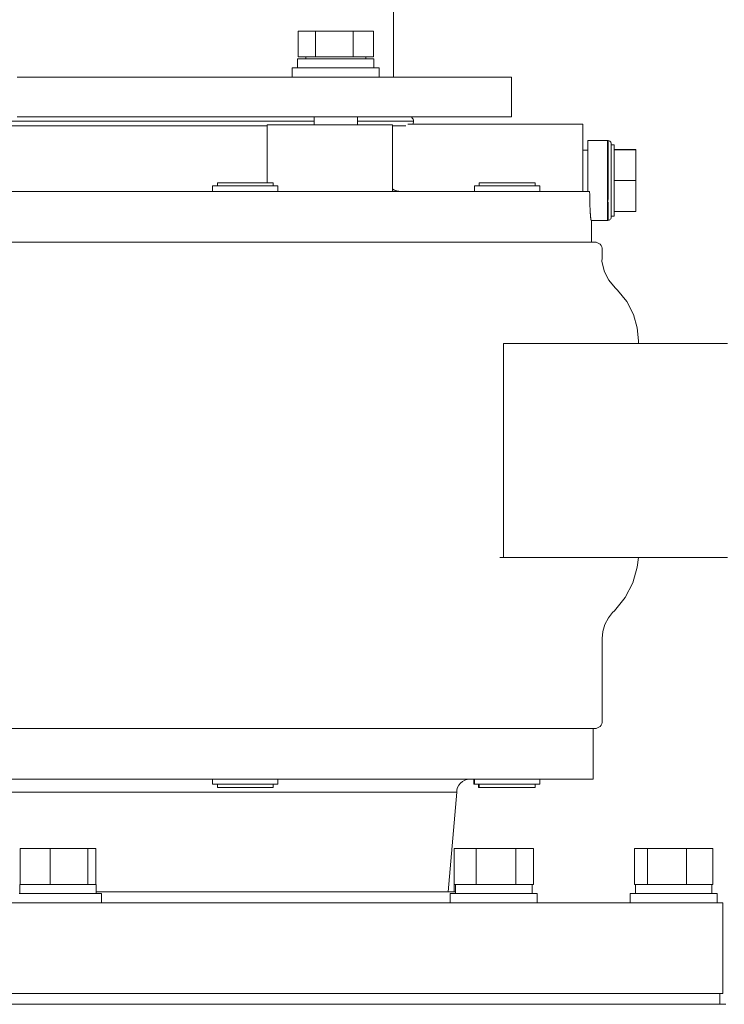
# Model space of a CAD drawing. Header units: millimetres. Extents: x -530 to 575, y -20 to 1095.
# Tile 4 of 6: x -11 to 184, y 380 to 652. Entities that reach past the tile are written whole.
import ezdxf

# ---------------------------------------------------------------- set-up
doc = ezdxf.new("R2010")
doc.units = ezdxf.units.MM
doc.header["$MEASUREMENT"] = 0
doc.layers.add('MATERIAL 1', color=251, linetype='Continuous', true_color=0x505050)
doc.layers.add('MATERIAL 2', color=5, linetype='Continuous', true_color=0x0000ff)

msp = doc.modelspace()

# ---------------------------------------------------------------- linework, layer by layer
at = {"layer": 'MATERIAL 1', "color": 251, "linetype": 'Continuous', "lineweight": 0, "true_color": 0x505050}
for p, q in [((0, 380.25), (-44.93, 380.25)), ((44.93, 380.25), (0, 380.25)), ((90.98, 380.25), (44.93, 380.25)), ((137.58, 380.25), (90.98, 380.25)), ((184.05, 380.25), (137.58, 380.25))]:
    msp.add_line(p, q, dxfattribs=at)
at = {"layer": 'MATERIAL 2', "color": 5, "linetype": 'Continuous', "lineweight": 0, "true_color": 0x0000ff}
for p, q in [((92.5, 654.75), (92.5, 635.75)), ((70.99, 648.34), (66.16, 648.34)), ((66.16, 648.34), (66.16, 641.35)), ((81.38, 648.34), (70.99, 648.34)), ((70.99, 648.34), (70.99, 641.35)), ((81.38, 641.35), (81.38, 648.34)), ((86.93, 648.34), (81.38, 648.34)), ((86.93, 648.34), (86.93, 641.35)), ((65.99, 640.75), (66.03, 640.75)), ((65.99, 638.24), (65.99, 640.75)), ((66.03, 640.75), (66.17, 640.75)), ((66.16, 641.35), (70.99, 641.35)), ((66.17, 640.75), (66.4, 640.75)), ((66.4, 640.75), (66.73, 640.75)), ((66.73, 640.75), (67.17, 640.75)), ((67.17, 640.75), (67.71, 640.75)), ((67.71, 640.75), (68.35, 640.75)), ((68.27, 640.75), (68.27, 641.35)), ((68.35, 640.75), (69.08, 640.75)), ((69.08, 640.75), (69.89, 640.75)), ((69.89, 640.75), (70.77, 640.75)), ((70.77, 640.75), (71.7, 640.75)), ((70.99, 641.35), (81.38, 641.35)), ((71.7, 640.75), (72.66, 640.75)), ((72.66, 640.75), (73.64, 640.75)), ((73.64, 640.75), (74.62, 640.75)), ((74.62, 640.75), (75.59, 640.75)), ((75.59, 640.75), (76.54, 640.75)), ((76.54, 640.75), (77.49, 640.75)), ((77.49, 640.75), (78.46, 640.75)), ((78.46, 640.75), (79.44, 640.75)), ((79.44, 640.75), (80.43, 640.75)), ((80.43, 640.75), (81.39, 640.75)), ((81.38, 641.35), (86.93, 641.35)), ((81.39, 640.75), (82.31, 640.75)), ((82.31, 640.75), (83.19, 640.75)), ((83.19, 640.75), (84, 640.75)), ((84, 640.75), (84.73, 640.75)), ((84.73, 640.75), (85.37, 640.75)), ((84.81, 641.35), (84.81, 640.75)), ((85.37, 640.75), (85.91, 640.75)), ((85.91, 640.75), (86.35, 640.75)), ((86.35, 640.75), (86.68, 640.75)), ((86.68, 640.75), (86.92, 640.75)), ((86.92, 640.75), (87.05, 640.75)), ((87.05, 640.75), (87.09, 640.75)), ((87.09, 640.75), (87.09, 638.24)), ((64.54, 638.24), (64.6, 638.24)), ((64.54, 635.75), (64.54, 638.24)), ((64.6, 638.24), (64.76, 638.24)), ((64.76, 638.24), (65.04, 638.24)), ((65.04, 638.24), (65.44, 638.24)), ((65.44, 638.24), (65.95, 638.24)), ((65.95, 638.24), (66.57, 638.24)), ((66.57, 638.24), (67.29, 638.24)), ((67.29, 638.24), (68.1, 638.24)), ((68.1, 638.24), (68.97, 638.24)), ((68.97, 638.24), (69.9, 638.24)), ((69.9, 638.24), (70.87, 638.24)), ((70.87, 638.24), (71.91, 638.24)), ((71.91, 638.24), (73, 638.24)), ((73, 638.24), (74.15, 638.24)), ((74.15, 638.24), (75.34, 638.24)), ((75.34, 638.24), (76.54, 638.24)), ((76.54, 638.24), (77.74, 638.24)), ((77.74, 638.24), (78.93, 638.24)), ((78.93, 638.24), (80.08, 638.24)), ((80.08, 638.24), (81.18, 638.24)), ((81.18, 638.24), (82.21, 638.24)), ((82.21, 638.24), (83.18, 638.24)), ((83.18, 638.24), (84.11, 638.24)), ((84.11, 638.24), (84.99, 638.24)), ((84.99, 638.24), (85.79, 638.24)), ((85.79, 638.24), (86.51, 638.24)), ((86.51, 638.24), (87.13, 638.24)), ((87.13, 638.24), (87.64, 638.24)), ((87.64, 638.24), (88.04, 638.24)), ((88.04, 638.24), (88.32, 638.24)), ((88.32, 638.24), (88.49, 638.24)), ((88.49, 638.24), (88.54, 638.24)), ((88.54, 638.24), (88.54, 635.75)), ((0, 635.75), (-11.23, 635.75)), ((11.23, 635.75), (0, 635.75)), ((22.75, 635.75), (11.23, 635.75)), ((34.39, 635.75), (22.75, 635.75)), ((46.01, 635.75), (34.39, 635.75)), ((57.41, 635.75), (46.01, 635.75)), ((68.4, 635.75), (57.41, 635.75)), ((64.54, 635.75), (64.59, 635.75)), ((64.59, 635.75), (64.74, 635.75)), ((64.74, 635.75), (65, 635.75)), ((65, 635.75), (65.38, 635.75)), ((65.38, 635.75), (65.88, 635.75)), ((65.88, 635.75), (66.5, 635.75)), ((66.5, 635.75), (67.23, 635.75)), ((67.23, 635.75), (68.06, 635.75)), ((68.06, 635.75), (68.98, 635.75)), ((78.79, 635.75), (68.4, 635.75)), ((68.98, 635.75), (69.98, 635.75)), ((69.98, 635.75), (71.03, 635.75)), ((70.57, 635.75), (70.57, 635.75)), ((71.03, 635.75), (72.12, 635.75)), ((72.12, 635.75), (73.24, 635.75)), ((73.24, 635.75), (74.36, 635.75)), ((74.36, 635.75), (75.46, 635.75)), ((75.46, 635.75), (76.54, 635.75)), ((76.54, 635.75), (77.62, 635.75)), ((77.62, 635.75), (78.73, 635.75)), ((78.73, 635.75), (79.84, 635.75)), ((88.39, 635.75), (78.79, 635.75)), ((79.84, 635.75), (80.96, 635.75)), ((80.96, 635.75), (82.05, 635.75)), ((82.05, 635.75), (83.11, 635.75)), ((82.51, 635.75), (82.51, 635.75)), ((83.11, 635.75), (84.11, 635.75)), ((84.11, 635.75), (85.03, 635.75)), ((85.03, 635.75), (85.86, 635.75)), ((85.86, 635.75), (86.59, 635.75)), ((86.59, 635.75), (87.2, 635.75)), ((87.2, 635.75), (87.7, 635.75)), ((87.7, 635.75), (88.08, 635.75)), ((88.08, 635.75), (88.34, 635.75)), ((88.34, 635.75), (88.49, 635.75)), ((97.04, 635.75), (88.39, 635.75)), ((88.49, 635.75), (88.54, 635.75)), ((104.62, 635.75), (97.04, 635.75)), ((111.04, 635.75), (104.62, 635.75)), ((116.22, 635.75), (111.04, 635.75)), ((120.17, 635.75), (116.22, 635.75)), ((122.91, 635.75), (120.17, 635.75)), ((124.49, 635.75), (122.91, 635.75)), ((125, 635.75), (124.49, 635.75)), ((125, 635.75), (125, 624.75)), ((-11.23, 624.75), (0, 624.75)), ((0, 624.75), (11.23, 624.75)), ((11.23, 624.75), (22.75, 624.75)), ((22.75, 624.75), (34.39, 624.75)), ((34.39, 624.75), (46.01, 624.75)), ((46.01, 624.75), (57.41, 624.75)), ((57.41, 624.75), (68.4, 624.75)), ((68.4, 624.75), (78.79, 624.75)), ((70.57, 622.58), (70.57, 624.75)), ((78.79, 624.75), (88.39, 624.75)), ((82.51, 624.75), (82.51, 622.58)), ((88.39, 624.75), (97.04, 624.75)), ((97.04, 624.75), (104.62, 624.75)), ((97.55, 624.59), (97.4, 624.75)), ((97.73, 624.35), (97.55, 624.59)), ((97.88, 624.09), (97.73, 624.35)), ((97.97, 623.82), (97.88, 624.09)), ((104.62, 624.75), (111.04, 624.75)), ((111.04, 624.75), (116.22, 624.75)), ((116.22, 624.75), (120.17, 624.75)), ((120.17, 624.75), (122.91, 624.75)), ((122.91, 624.75), (124.49, 624.75)), ((124.49, 624.75), (125, 624.75)), ((-9.76, 622.34), (-19.38, 622.34)), ((-17.83, 623.54), (-8.81, 623.54)), ((0, 622.34), (-9.76, 622.34)), ((-8.81, 623.54), (0, 623.54)), ((0, 623.54), (8.81, 623.54)), ((9.76, 622.34), (0, 622.34)), ((8.81, 623.54), (17.83, 623.54)), ((19.38, 622.34), (9.76, 622.34)), ((17.83, 623.54), (26.97, 623.54)), ((28.71, 622.34), (19.38, 622.34)), ((26.97, 623.54), (36.08, 623.54)), ((37.63, 622.34), (28.71, 622.34)), ((36.08, 623.54), (45.01, 623.54)), ((46.03, 622.34), (37.63, 622.34)), ((45.01, 623.54), (53.63, 623.54)), ((53.92, 622.34), (46.03, 622.34)), ((53.63, 623.54), (61.77, 623.54)), ((57.64, 622.34), (53.92, 622.34)), ((57.64, 622.58), (57.64, 606.58)), ((58.37, 622.58), (57.64, 622.58)), ((59.49, 622.58), (58.37, 622.58)), ((60.6, 622.58), (59.49, 622.58)), ((60.6, 622.58), (61.7, 622.58)), ((61.7, 622.58), (62.82, 622.58)), ((61.77, 623.54), (69.3, 623.54)), ((62.82, 622.58), (63.91, 622.58)), ((63.91, 622.58), (64.42, 622.58)), ((70.63, 622.58), (64.42, 622.58)), ((69.3, 623.54), (70.57, 623.54)), ((71.47, 622.58), (70.63, 622.58)), ((72.41, 622.58), (71.47, 622.58)), ((73.44, 622.58), (72.41, 622.58)), ((74.55, 622.58), (73.44, 622.58)), ((75.74, 622.58), (74.55, 622.58)), ((76.98, 622.58), (75.74, 622.58)), ((78.27, 622.58), (76.98, 622.58)), ((79.58, 622.58), (78.27, 622.58)), ((80.88, 622.58), (79.58, 622.58)), ((82.17, 622.58), (80.88, 622.58)), ((83.41, 622.58), (82.17, 622.58)), ((82.51, 623.54), (87.06, 623.54)), ((84.6, 622.58), (83.41, 622.58)), ((85.72, 622.58), (84.6, 622.58)), ((86.75, 622.58), (85.72, 622.58)), ((87.68, 622.58), (86.75, 622.58)), ((87.06, 623.54), (91.12, 623.54)), ((88.52, 622.58), (87.68, 622.58)), ((89.29, 622.58), (88.52, 622.58)), ((90, 622.58), (89.29, 622.58)), ((90.64, 622.58), (90, 622.58)), ((91.19, 622.58), (90.64, 622.58)), ((91.12, 623.54), (94.22, 623.54)), ((91.63, 622.58), (91.19, 622.58)), ((91.96, 622.58), (91.63, 622.58)), ((92.16, 622.58), (91.96, 622.58)), ((92.23, 622.58), (92.16, 622.58)), ((92.23, 604.25), (92.23, 622.58)), ((93.33, 622.34), (92.23, 622.34)), ((95.62, 622.34), (93.33, 622.34)), ((94.22, 623.54), (96.37, 623.54)), ((95.88, 622.34), (95.62, 622.34)), ((96.37, 623.54), (97.61, 623.54)), ((96.47, 622.77), (144.63, 622.77)), ((97.61, 623.54), (98, 623.54)), ((97.75, 622.77), (97.76, 622.77)), ((97.76, 622.77), (97.89, 623.03)), ((97.89, 623.03), (97.98, 623.29)), ((98, 623.54), (97.97, 623.82)), ((97.98, 623.29), (98, 623.54)), ((144.63, 622.73), (144.63, 622.77)), ((144.63, 622.63), (144.63, 622.73)), ((144.63, 622.44), (144.63, 622.63)), ((144.63, 622.18), (144.63, 622.44)), ((144.63, 621.86), (144.63, 622.18)), ((144.63, 621.5), (144.63, 621.86)), ((144.63, 621.13), (144.63, 621.5)), ((144.63, 620.76), (144.63, 621.13)), ((144.63, 609.25), (144.63, 620.76)), ((146, 618.25), (151.5, 618.27)), ((146, 618.2), (146, 618.25)), ((146, 618.25), (146, 618.25)), ((146, 618.06), (146, 618.2)), ((146, 617.82), (146, 618.06)), ((146, 617.48), (146, 617.82)), ((146, 617.02), (146, 617.48)), ((146, 616.45), (146, 617.02)), ((146, 615.79), (146, 616.45)), ((151.5, 618.27), (151.5, 618.27)), ((151.5, 618.21), (151.5, 618.27)), ((151.5, 618.27), (151.68, 618.23)), ((151.5, 618.03), (151.5, 618.21)), ((151.5, 618.21), (151.68, 618.19)), ((151.5, 617.73), (151.5, 618.03)), ((151.5, 617.3), (151.5, 617.73)), ((151.5, 616.72), (151.5, 617.3)), ((151.5, 616.01), (151.5, 616.72)), ((151.5, 615.18), (151.5, 616.01)), ((151.87, 618.18), (151.68, 618.23)), ((151.68, 618.05), (151.68, 618.19)), ((151.68, 617.81), (151.68, 618.05)), ((151.68, 617.46), (151.68, 617.81)), ((151.68, 617), (151.68, 617.46)), ((151.68, 616.44), (151.68, 617)), ((151.68, 615.77), (151.68, 616.44)), ((152.06, 618.08), (151.87, 618.18)), ((152.22, 617.95), (152.06, 618.08)), ((152.35, 617.79), (152.22, 617.95)), ((152.44, 617.61), (152.35, 617.79)), ((152.5, 617.42), (152.44, 617.61)), ((152.51, 617.23), (152.5, 617.42)), ((152.51, 617.23), (152.51, 617.19)), ((152.51, 617.23), (152.51, 617.23)), ((152.51, 617.19), (152.51, 617.07)), ((152.51, 617.07), (152.51, 616.85)), ((153.3, 617.06), (152.51, 617.06)), ((152.51, 616.85), (152.51, 616.53)), ((152.51, 616.53), (152.51, 616.12)), ((152.51, 616.12), (152.51, 615.61)), ((153.3, 617.02), (153.3, 617.06)), ((153.3, 616.9), (153.3, 617.02)), ((153.3, 616.68), (153.3, 616.9)), ((153.3, 616.37), (153.3, 616.68)), ((153.3, 615.97), (153.3, 616.37)), ((153.3, 615.72), (153.3, 615.97)), ((146, 615.58), (144.63, 615.58)), ((146, 615.03), (146, 615.79)), ((146, 614.18), (146, 615.03)), ((146, 613.27), (146, 614.18)), ((146, 612.3), (146, 613.27)), ((151.5, 614.27), (151.5, 615.18)), ((151.5, 613.29), (151.5, 614.27)), ((151.5, 614.27), (151.68, 613.26)), ((151.5, 612.28), (151.5, 613.29)), ((151.5, 612.28), (151.68, 613.26)), ((151.68, 615.01), (151.68, 615.77)), ((151.68, 614.17), (151.68, 615.01)), ((151.68, 613.26), (151.68, 614.17)), ((151.68, 612.29), (151.68, 613.26)), ((152.51, 615.61), (152.51, 615)), ((152.51, 615), (152.51, 614.31)), ((152.51, 614.31), (152.51, 613.54)), ((152.51, 613.54), (152.51, 612.71)), ((159.29, 615.77), (153.3, 615.77)), ((153.3, 615.72), (159.29, 615.72)), ((153.3, 615.72), (153.3, 615.72)), ((153.3, 615.72), (153.3, 615.7)), ((153.3, 615.46), (153.3, 615.7)), ((153.3, 614.87), (153.3, 615.46)), ((153.3, 614.19), (153.3, 614.87)), ((153.3, 613.43), (153.3, 614.19)), ((153.3, 612.62), (153.3, 613.43)), ((159.29, 615.72), (159.29, 615.77)), ((159.29, 607.2), (159.29, 615.72)), ((146, 611.3), (146, 612.3)), ((146, 610.27), (146, 611.3)), ((151.5, 611.25), (151.5, 612.28)), ((151.5, 612.28), (151.68, 611.29)), ((151.5, 610.22), (151.5, 611.25)), ((151.68, 611.29), (151.68, 612.29)), ((151.68, 610.27), (151.68, 611.29)), ((152.51, 612.71), (152.51, 611.83)), ((152.51, 611.83), (152.51, 610.92)), ((152.51, 610.92), (152.51, 610)), ((153.3, 611.76), (153.3, 612.62)), ((153.3, 610.86), (153.3, 611.76)), ((153.3, 609.95), (153.3, 610.86)), ((144.63, 608.34), (144.63, 609.25)), ((144.63, 607.41), (144.63, 608.34)), ((146, 609.25), (146, 610.27)), ((146, 608.24), (146, 609.25)), ((146, 607.25), (146, 608.24)), ((151.5, 609.2), (151.5, 610.22)), ((151.5, 608.21), (151.5, 609.2)), ((151.5, 607.25), (151.5, 608.21)), ((151.68, 609.25), (151.68, 610.27)), ((151.68, 608.23), (151.68, 609.25)), ((151.68, 607.25), (151.68, 608.23)), ((152.51, 610), (152.51, 609.06)), ((152.51, 609.06), (152.51, 608.14)), ((152.51, 608.14), (152.51, 607.25)), ((153.3, 609.03), (153.3, 609.95)), ((153.3, 608.13), (153.3, 609.03)), ((153.3, 607.25), (153.3, 608.13)), ((42.63, 605.75), (42.68, 605.75)), ((42.63, 604.25), (42.63, 605.75)), ((42.68, 605.75), (42.82, 605.75)), ((42.82, 605.75), (43.06, 605.75)), ((43.06, 605.75), (43.37, 605.75)), ((43.37, 605.75), (43.76, 605.75)), ((43.76, 605.75), (44.22, 605.75)), ((43.93, 606.58), (43.97, 606.58)), ((43.93, 605.75), (43.93, 606.58)), ((43.97, 606.58), (44.1, 606.58)), ((44.1, 606.58), (44.3, 606.58)), ((44.22, 605.75), (44.72, 605.75)), ((44.3, 606.58), (44.57, 606.58)), ((44.57, 606.58), (44.9, 606.58)), ((44.72, 605.75), (45.27, 605.75)), ((44.9, 606.58), (45.29, 606.58)), ((45.27, 605.75), (45.9, 605.75)), ((45.29, 606.58), (46.19, 606.58)), ((45.9, 605.75), (46.6, 605.75)), ((46.19, 606.58), (46.73, 606.58)), ((46.6, 605.75), (47.36, 605.75)), ((46.73, 606.58), (47.33, 606.58)), ((47.33, 606.58), (47.97, 606.58)), ((47.36, 605.75), (48.17, 605.75)), ((47.97, 606.58), (48.67, 606.58)), ((48.17, 605.75), (49.01, 605.75)), ((48.67, 606.58), (49.39, 606.58)), ((49.01, 605.75), (49.89, 605.75)), ((49.39, 606.58), (50.14, 606.58)), ((49.89, 605.75), (50.78, 605.75)), ((50.14, 606.58), (50.9, 606.58)), ((50.78, 605.75), (51.67, 605.75)), ((50.9, 606.58), (51.67, 606.58)), ((51.67, 606.58), (52.42, 606.58)), ((51.67, 605.75), (52.55, 605.75)), ((52.42, 606.58), (53.15, 606.58)), ((52.55, 605.75), (53.41, 605.75)), ((53.15, 606.58), (53.86, 606.58)), ((53.41, 605.75), (54.23, 605.75)), ((53.86, 606.58), (54.55, 606.58)), ((54.23, 605.75), (55.04, 605.75)), ((54.55, 606.58), (55.23, 606.58)), ((55.04, 605.75), (55.84, 605.75)), ((55.23, 606.58), (55.89, 606.58)), ((55.84, 605.75), (56.6, 605.75)), ((55.89, 606.58), (56.5, 606.58)), ((56.5, 606.58), (57.08, 606.58)), ((56.6, 605.75), (57.33, 605.75)), ((57.08, 606.58), (57.6, 606.58)), ((57.33, 605.75), (58, 605.75)), ((57.6, 606.58), (58.05, 606.58)), ((58, 605.75), (58.6, 605.75)), ((58.05, 606.58), (58.44, 606.58)), ((58.44, 606.58), (58.76, 606.58)), ((58.6, 605.75), (59.14, 605.75)), ((58.76, 606.58), (59, 606.58)), ((59, 606.58), (59.18, 606.58)), ((59.14, 605.75), (59.59, 605.75)), ((59.18, 606.58), (59.29, 606.58)), ((59.29, 606.58), (59.33, 606.58)), ((59.33, 605.75), (59.33, 606.58)), ((59.59, 605.75), (59.96, 605.75)), ((59.96, 605.75), (60.25, 605.75)), ((60.25, 605.75), (60.46, 605.75)), ((60.46, 605.75), (60.59, 605.75)), ((60.59, 605.75), (60.63, 605.75)), ((60.63, 604.25), (60.63, 605.75)), ((114.79, 605.75), (114.83, 605.75)), ((114.79, 604.25), (114.79, 605.75)), ((114.83, 605.75), (114.94, 605.75)), ((114.94, 605.75), (115.14, 605.75)), ((115.14, 605.75), (115.42, 605.75)), ((115.42, 605.75), (115.8, 605.75)), ((115.8, 605.75), (116.26, 605.75)), ((116.09, 606.58), (116.12, 606.58)), ((116.09, 605.75), (116.09, 606.58)), ((116.12, 606.58), (116.22, 606.58)), ((116.22, 606.58), (116.39, 606.58)), ((116.26, 605.75), (116.8, 605.75)), ((116.39, 606.58), (116.63, 606.58)), ((116.63, 606.58), (116.95, 606.58)), ((116.8, 605.75), (117.43, 605.75)), ((116.95, 606.58), (117.35, 606.58)), ((117.35, 606.58), (117.81, 606.58)), ((117.43, 605.75), (118.12, 605.75)), ((117.81, 606.58), (118.35, 606.58)), ((118.12, 605.75), (118.87, 605.75)), ((118.35, 606.58), (118.94, 606.58)), ((118.87, 605.75), (119.66, 605.75)), ((118.94, 606.58), (119.58, 606.58)), ((119.58, 606.58), (120.25, 606.58)), ((119.66, 605.75), (120.48, 605.75)), ((120.25, 606.58), (120.96, 606.58)), ((120.48, 605.75), (121.32, 605.75)), ((120.96, 606.58), (121.67, 606.58)), ((121.32, 605.75), (122.15, 605.75)), ((121.67, 606.58), (122.39, 606.58)), ((122.15, 605.75), (122.98, 605.75)), ((122.39, 606.58), (123.1, 606.58)), ((122.98, 605.75), (123.79, 605.75)), ((123.1, 606.58), (123.79, 606.58)), ((123.79, 606.58), (124.52, 606.58)), ((123.79, 605.75), (124.64, 605.75)), ((124.52, 606.58), (125.26, 606.58)), ((124.64, 605.75), (125.51, 605.75)), ((125.26, 606.58), (125.99, 606.58)), ((125.51, 605.75), (126.37, 605.75)), ((125.99, 606.58), (126.72, 606.58)), ((126.37, 605.75), (127.21, 605.75)), ((126.72, 606.58), (127.42, 606.58)), ((127.21, 605.75), (128.03, 605.75)), ((127.42, 606.58), (128.08, 606.58)), ((128.03, 605.75), (128.8, 605.75)), ((128.08, 606.58), (128.7, 606.58)), ((128.7, 606.58), (129.26, 606.58)), ((128.8, 605.75), (129.52, 605.75)), ((129.26, 606.58), (129.76, 606.58)), ((129.52, 605.75), (130.18, 605.75)), ((129.76, 606.58), (130.2, 606.58)), ((130.18, 605.75), (130.77, 605.75)), ((130.2, 606.58), (130.58, 606.58)), ((130.58, 606.58), (130.89, 606.58)), ((130.77, 605.75), (131.29, 605.75)), ((130.89, 606.58), (131.15, 606.58)), ((131.15, 606.58), (131.34, 606.58)), ((131.29, 605.75), (131.72, 605.75)), ((131.34, 606.58), (131.45, 606.58)), ((131.45, 606.58), (131.49, 606.58)), ((131.49, 605.75), (131.49, 606.58)), ((131.72, 605.75), (132.09, 605.75)), ((132.09, 605.75), (132.39, 605.75)), ((132.39, 605.75), (132.61, 605.75)), ((132.61, 605.75), (132.75, 605.75)), ((132.75, 605.75), (132.79, 605.75)), ((132.79, 604.25), (132.79, 605.75)), ((144.63, 606.51), (144.63, 607.41)), ((144.63, 605.71), (144.63, 606.51)), ((144.63, 605.06), (144.63, 605.71)), ((144.63, 604.6), (144.63, 605.06)), ((146, 606.26), (146, 607.25)), ((146, 605.25), (146, 606.26)), ((146, 604.25), (146, 605.25)), ((151.5, 606.28), (151.5, 607.25)), ((151.5, 605.29), (151.5, 606.28)), ((151.5, 604.27), (151.5, 605.29)), ((151.68, 606.26), (151.68, 607.25)), ((151.68, 605.25), (151.68, 606.26)), ((151.68, 604.23), (151.68, 605.25)), ((152.51, 607.25), (152.51, 606.35)), ((152.51, 606.35), (152.51, 605.43)), ((152.51, 605.43), (152.51, 604.5)), ((153.3, 607.2), (153.3, 607.25)), ((153.3, 606.37), (153.3, 607.2)), ((159.29, 607.2), (153.3, 607.2)), ((153.3, 607.2), (153.3, 607.19)), ((153.3, 607.2), (153.3, 607.2)), ((153.3, 605.46), (153.3, 606.37)), ((153.3, 604.55), (153.3, 605.46)), ((159.29, 598.72), (159.29, 607.2)), ((-13.21, 604.25), (0, 604.25)), ((0, 604.25), (13.21, 604.25)), ((13.21, 604.25), (26.75, 604.25)), ((26.75, 604.25), (40.45, 604.25)), ((40.45, 604.25), (54.11, 604.25)), ((42.63, 604.25), (42.68, 604.25)), ((42.68, 604.25), (42.82, 604.25)), ((42.82, 604.25), (43.06, 604.25)), ((43.06, 604.25), (43.37, 604.25)), ((43.37, 604.25), (43.76, 604.25)), ((43.76, 604.25), (44.22, 604.25)), ((44.22, 604.25), (44.72, 604.25)), ((44.72, 604.25), (45.27, 604.25)), ((45.27, 604.25), (45.9, 604.25)), ((45.9, 604.25), (46.6, 604.25)), ((46.6, 604.25), (47.36, 604.25)), ((47.04, 604.25), (47.04, 604.25)), ((47.36, 604.25), (48.17, 604.25)), ((48.17, 604.25), (49.01, 604.25)), ((49.01, 604.25), (49.89, 604.25)), ((49.89, 604.25), (50.78, 604.25)), ((50.78, 604.25), (51.67, 604.25)), ((51.67, 604.25), (52.55, 604.25)), ((52.55, 604.25), (53.41, 604.25)), ((53.41, 604.25), (54.23, 604.25)), ((54.11, 604.25), (67.52, 604.25)), ((54.23, 604.25), (55.04, 604.25)), ((55.04, 604.25), (55.84, 604.25)), ((55.84, 604.25), (56.6, 604.25)), ((56.22, 604.25), (56.22, 604.25)), ((56.6, 604.25), (57.33, 604.25)), ((57.33, 604.25), (58, 604.25)), ((58, 604.25), (58.6, 604.25)), ((58.6, 604.25), (59.14, 604.25)), ((59.14, 604.25), (59.59, 604.25)), ((59.59, 604.25), (59.96, 604.25)), ((59.96, 604.25), (60.25, 604.25)), ((60.25, 604.25), (60.46, 604.25)), ((60.46, 604.25), (60.59, 604.25)), ((60.59, 604.25), (60.63, 604.25)), ((67.52, 604.25), (80.44, 604.25)), ((80.44, 604.25), (92.65, 604.25)), ((92.65, 604.25), (103.94, 604.25)), ((94.11, 604.25), (94.11, 604.25)), ((96.76, 604.25), (96.76, 604.25)), ((96.76, 604.25), (96.76, 604.25)), ((103.94, 604.25), (114.12, 604.25)), ((114.12, 604.25), (123.04, 604.25)), ((114.79, 604.25), (114.83, 604.25)), ((114.83, 604.25), (114.94, 604.25)), ((114.94, 604.25), (115.14, 604.25)), ((115.14, 604.25), (115.42, 604.25)), ((115.42, 604.25), (115.8, 604.25)), ((115.8, 604.25), (116.26, 604.25)), ((116.26, 604.25), (116.8, 604.25)), ((116.8, 604.25), (117.43, 604.25)), ((117.43, 604.25), (118.12, 604.25)), ((118.12, 604.25), (118.87, 604.25)), ((118.87, 604.25), (119.66, 604.25)), ((119.2, 604.25), (119.2, 604.25)), ((119.66, 604.25), (120.48, 604.25)), ((119.95, 604.25), (119.95, 604.25)), ((119.95, 604.25), (119.95, 604.25)), ((120.48, 604.25), (121.32, 604.25)), ((121.32, 604.25), (122.15, 604.25)), ((122.15, 604.25), (122.98, 604.25)), ((122.98, 604.25), (123.79, 604.25)), ((123.04, 604.25), (130.58, 604.25)), ((123.79, 604.25), (124.64, 604.25)), ((124.64, 604.25), (125.51, 604.25)), ((125.51, 604.25), (126.37, 604.25)), ((126.37, 604.25), (127.21, 604.25)), ((127.21, 604.25), (128.03, 604.25)), ((127.63, 604.25), (127.63, 604.25)), ((128.03, 604.25), (128.8, 604.25)), ((128.06, 604.25), (128.06, 604.25)), ((128.38, 604.25), (128.38, 604.25)), ((128.8, 604.25), (129.52, 604.25)), ((129.52, 604.25), (130.18, 604.25)), ((130.18, 604.25), (130.77, 604.25)), ((130.58, 604.25), (136.68, 604.25)), ((130.77, 604.25), (131.29, 604.25)), ((131.29, 604.25), (131.72, 604.25)), ((131.72, 604.25), (132.09, 604.25)), ((132.09, 604.25), (132.39, 604.25)), ((132.39, 604.25), (132.61, 604.25)), ((132.61, 604.25), (132.75, 604.25)), ((132.75, 604.25), (132.79, 604.25)), ((136.68, 604.25), (141.33, 604.25)), ((141.33, 604.25), (144.55, 604.25)), ((144.55, 604.25), (146.41, 604.25)), ((144.63, 604.33), (144.63, 604.6)), ((144.63, 604.25), (144.63, 604.33)), ((146.41, 604.25), (146.52, 604.25)), ((151.5, 603.24), (151.5, 604.27)), ((151.5, 602.21), (151.5, 603.24)), ((151.5, 602.21), (151.68, 603.2)), ((151.68, 603.2), (151.68, 604.23)), ((151.68, 602.2), (151.68, 603.2)), ((152.51, 604.5), (152.51, 603.57)), ((152.51, 603.57), (152.51, 602.66)), ((152.51, 602.66), (152.51, 601.78)), ((153.3, 603.63), (153.3, 604.55)), ((153.3, 602.74), (153.3, 603.63)), ((153.3, 601.88), (153.3, 602.74)), ((151.5, 601.2), (151.5, 602.21)), ((151.5, 601.2), (151.68, 602.2)), ((151.5, 600.22), (151.68, 601.24)), ((151.5, 600.22), (151.5, 601.2)), ((151.5, 599.31), (151.5, 600.22)), ((151.68, 600.32), (151.68, 601.24)), ((151.68, 599.48), (151.68, 600.32)), ((152.51, 601.78), (152.51, 600.95)), ((152.51, 600.95), (152.51, 600.19)), ((152.51, 600.19), (152.51, 599.5)), ((153.3, 601.06), (153.3, 601.88)), ((153.3, 600.31), (153.3, 601.06)), ((153.3, 599.63), (153.3, 600.31)), ((153.3, 599.03), (153.3, 599.63)), ((151.5, 598.49), (151.5, 599.31)), ((151.5, 597.78), (151.5, 598.49)), ((151.5, 597.2), (151.5, 597.78)), ((151.5, 596.76), (151.5, 597.2)), ((151.68, 598.72), (151.68, 599.48)), ((151.68, 598.05), (151.68, 598.72)), ((151.68, 597.49), (151.68, 598.05)), ((151.68, 597.04), (151.68, 597.49)), ((151.68, 596.69), (151.68, 597.04)), ((152.35, 596.71), (152.44, 596.89)), ((152.44, 596.89), (152.5, 597.08)), ((152.5, 597.08), (152.51, 597.26)), ((152.51, 599.5), (152.51, 598.89)), ((152.51, 598.89), (152.51, 598.38)), ((152.51, 598.38), (152.51, 597.96)), ((152.51, 597.96), (152.51, 597.65)), ((152.51, 597.65), (152.51, 597.43)), ((152.51, 597.43), (152.51, 597.3)), ((152.51, 597.43), (153.3, 597.43)), ((152.51, 597.26), (152.51, 597.3)), ((152.51, 597.26), (152.51, 597.26)), ((153.3, 598.74), (153.3, 599.03)), ((153.3, 598.74), (153.3, 598.72)), ((153.3, 598.53), (153.3, 598.72)), ((159.29, 598.72), (153.3, 598.72)), ((153.3, 598.12), (153.3, 598.53)), ((153.3, 597.81), (153.3, 598.12)), ((153.3, 597.6), (153.3, 597.81)), ((153.3, 597.47), (153.3, 597.6)), ((153.3, 597.43), (153.3, 597.47)), ((151.5, 596.22), (146.99, 596.24)), ((146.99, 596.24), (146.99, 596.24)), ((147, 590.26), (147, 596.24)), ((151.5, 596.46), (151.5, 596.76)), ((151.5, 596.29), (151.5, 596.46)), ((151.5, 596.22), (151.68, 596.45)), ((151.5, 596.22), (151.68, 596.31)), ((151.5, 596.22), (151.5, 596.29)), ((151.5, 596.22), (151.68, 596.26)), ((151.68, 596.45), (151.68, 596.69)), ((151.68, 596.31), (151.68, 596.45)), ((151.68, 596.26), (151.87, 596.32)), ((151.68, 596.31), (151.68, 596.31)), ((151.87, 596.32), (152.06, 596.41)), ((152.06, 596.41), (152.22, 596.54)), ((152.22, 596.54), (152.35, 596.71)), ((-13.3, 590.25), (0, 590.25)), ((-13.21, 590.26), (0, 590.26)), ((0, 590.26), (13.21, 590.26)), ((0, 590.25), (13.3, 590.25)), ((9.36, 590.26), (3.06, 590.25)), ((10.72, 590.26), (3.5, 590.25)), ((13.21, 590.26), (26.75, 590.26)), ((13.3, 590.25), (26.92, 590.25)), ((26.75, 590.26), (40.45, 590.26)), ((26.92, 590.25), (40.71, 590.25)), ((32.84, 590.26), (32.84, 590.26)), ((36.88, 590.26), (34.2, 590.25)), ((43.93, 590.26), (36.51, 590.25)), ((36.88, 590.26), (36.88, 590.26)), ((40.45, 590.26), (54.11, 590.26)), ((40.71, 590.25), (54.47, 590.25)), ((54.11, 590.26), (67.52, 590.26)), ((54.47, 590.25), (67.96, 590.25)), ((65.31, 590.26), (65.32, 590.26)), ((67.52, 590.26), (80.44, 590.26)), ((67.96, 590.25), (80.97, 590.25)), ((80.44, 590.26), (92.65, 590.26)), ((80.97, 590.25), (93.26, 590.25)), ((92.65, 590.26), (103.94, 590.26)), ((93.26, 590.25), (104.63, 590.25)), ((96.56, 590.26), (94.06, 590.25)), ((99.9, 590.26), (95.15, 590.25)), ((103.94, 590.26), (114.12, 590.26)), ((104.63, 590.25), (114.87, 590.25)), ((110.98, 590.26), (110.98, 590.26)), ((114.12, 590.26), (123.04, 590.26)), ((114.87, 590.25), (123.03, 590.25)), ((123.85, 590.25), (123.03, 590.25)), ((123.04, 590.26), (130.58, 590.26)), ((123.85, 590.25), (131.44, 590.25)), ((130.58, 590.26), (136.68, 590.26)), ((131.44, 590.25), (137.58, 590.25)), ((136.68, 590.26), (141.33, 590.26)), ((137.58, 590.25), (141.59, 590.25)), ((141.33, 590.26), (144.55, 590.26)), ((145.14, 590.25), (141.59, 590.25)), ((144.55, 590.26), (146.41, 590.26)), ((147.28, 590.25), (145.14, 590.25)), ((146.41, 590.26), (147, 590.26)), ((147.97, 590.25), (147.28, 590.25)), ((148.34, 590.21), (147.97, 590.25)), ((148.71, 590.1), (148.34, 590.21)), ((149.08, 589.92), (148.71, 590.1)), ((149.4, 589.65), (149.08, 589.92)), ((149.67, 589.33), (149.4, 589.65)), ((149.86, 588.96), (149.67, 589.33)), ((149.97, 588.58), (149.86, 588.96)), ((150, 588.21), (149.97, 588.58)), ((150, 585.81), (150, 588.21)), ((149.86, 585.02), (150, 585.81)), ((149.94, 584.51), (149.86, 585.02)), ((149.86, 585.02), (149.86, 585.02)), ((149.86, 585.02), (149.86, 585.02)), ((150.64, 582.09), (149.94, 584.51)), ((151.85, 579.76), (150.64, 582.09)), ((153.54, 577.68), (151.85, 579.76)), ((153.82, 577.4), (153.54, 577.68)), ((154.24, 576.99), (153.82, 577.4)), ((156.8, 573.85), (154.24, 576.99)), ((158.62, 570.33), (156.8, 573.85)), ((159.67, 566.67), (158.62, 570.33)), ((160, 563.09), (159.67, 566.67)), ((136.03, 562.32), (122.77, 562.32)), ((122.77, 503.4), (122.77, 562.32)), ((149.35, 562.32), (136.03, 562.32)), ((163.45, 562.32), (149.35, 562.32)), ((160, 562.32), (160, 563.09)), ((178.07, 562.32), (163.45, 562.32)), ((180.23, 562.32), (178.07, 562.32)), ((181.6, 562.32), (180.23, 562.32)), ((183.05, 562.32), (181.6, 562.32)), ((184.49, 562.32), (183.05, 562.32)), ((121.82, 503.4), (123.71, 503.4)), ((123.71, 503.4), (136.03, 503.4)), ((136.03, 503.4), (149.35, 503.4)), ((149.35, 503.4), (163.45, 503.4)), ((159.66, 500.68), (160, 503.4)), ((163.45, 503.4), (178.07, 503.4)), ((178.07, 503.4), (180.23, 503.4)), ((180.23, 503.4), (181.6, 503.4)), ((181.6, 503.4), (183.05, 503.4)), ((183.05, 503.4), (184.49, 503.4)), ((158.44, 496.42), (159.66, 500.68)), ((156.32, 492.32), (158.44, 496.42)), ((153.35, 488.67), (156.32, 492.32)), ((152.86, 488.2), (153.35, 488.67)), ((150.73, 484.86), (151.69, 486.72)), ((151.69, 486.72), (152.86, 488.2)), ((150, 481.04), (150.17, 482.93)), ((150.17, 482.93), (150.73, 484.86)), ((150, 458.25), (150, 481.04)), ((0, 456.25), (-13.3, 456.25)), ((-13.25, 456.25), (0, 456.25)), ((0, 456.25), (13.25, 456.25)), ((13.3, 456.25), (0, 456.25)), ((13.25, 456.25), (26.84, 456.25)), ((26.93, 456.25), (13.3, 456.25)), ((26.84, 456.25), (40.59, 456.25)), ((40.72, 456.25), (26.93, 456.25)), ((40.59, 456.25), (54.29, 456.25)), ((54.48, 456.25), (40.72, 456.25)), ((54.29, 456.25), (67.75, 456.25)), ((67.98, 456.25), (54.48, 456.25)), ((67.75, 456.25), (80.71, 456.25)), ((80.99, 456.25), (67.98, 456.25)), ((80.71, 456.25), (92.97, 456.25)), ((93.28, 456.25), (80.99, 456.25)), ((92.97, 456.25), (104.3, 456.25)), ((104.65, 456.25), (93.28, 456.25)), ((104.3, 456.25), (114.51, 456.25)), ((114.9, 456.25), (104.65, 456.25)), ((114.51, 456.25), (123.46, 456.25)), ((123.06, 456.25), (114.9, 456.25)), ((118, 456.25), (118, 456.25)), ((123.06, 456.25), (123.88, 456.25)), ((123.46, 456.25), (131.02, 456.25)), ((131.47, 456.25), (123.88, 456.25)), ((131.02, 456.25), (137.14, 456.25)), ((137.61, 456.25), (131.47, 456.25)), ((137.14, 456.25), (141.81, 456.25)), ((141.63, 456.25), (137.61, 456.25)), ((145.17, 456.25), (141.63, 456.25)), ((141.81, 456.25), (145.04, 456.25)), ((145.04, 456.25), (146.9, 456.25)), ((147.31, 456.25), (145.17, 456.25)), ((146.9, 456.25), (147.5, 456.25)), ((148, 456.25), (147.31, 456.25)), ((147.5, 442.25), (147.5, 456.25)), ((148, 456.25), (148.36, 456.28)), ((148.36, 456.28), (148.74, 456.39)), ((148.74, 456.39), (149.09, 456.57)), ((149.09, 456.57), (149.41, 456.83)), ((149.41, 456.83), (149.67, 457.15)), ((149.67, 457.15), (149.86, 457.51)), ((149.86, 457.51), (149.97, 457.88)), ((149.97, 457.88), (150, 458.25)), ((-13.25, 442.25), (0, 442.25)), ((0, 442.25), (13.25, 442.25)), ((13.25, 442.25), (26.84, 442.25)), ((26.84, 442.25), (40.59, 442.25)), ((40.59, 442.25), (54.29, 442.25)), ((42.63, 440.86), (42.63, 442.25)), ((54.29, 442.25), (67.75, 442.25)), ((60.63, 442.25), (60.63, 440.86)), ((67.75, 442.25), (80.71, 442.25)), ((80.71, 442.25), (92.97, 442.25)), ((92.97, 442.25), (104.3, 442.25)), ((104.3, 442.25), (114.51, 442.25)), ((108.54, 442.25), (108.54, 442.25)), ((112.78, 442.19), (113.42, 442.25)), ((114.51, 442.25), (123.46, 442.25)), ((114.61, 440.86), (114.61, 442.25)), ((114.79, 442.25), (114.79, 440.86)), ((123.46, 442.25), (131.02, 442.25)), ((131.02, 442.25), (137.14, 442.25)), ((132.79, 440.86), (132.79, 442.25)), ((137.14, 442.25), (141.81, 442.25)), ((141.81, 442.25), (145.04, 442.25)), ((145.04, 442.25), (146.9, 442.25)), ((146.9, 442.25), (147.5, 442.25)), ((42.68, 440.86), (42.63, 440.86)), ((42.82, 440.86), (42.68, 440.86)), ((43.06, 440.86), (42.82, 440.86)), ((43.37, 440.86), (43.06, 440.86)), ((43.76, 440.86), (43.37, 440.86)), ((44.22, 440.86), (43.76, 440.86)), ((43.93, 440.02), (43.93, 440.86)), ((43.97, 440.02), (43.93, 440.02)), ((44.1, 440.02), (43.97, 440.02)), ((44.3, 440.02), (44.1, 440.02)), ((44.72, 440.86), (44.22, 440.86)), ((44.57, 440.02), (44.3, 440.02)), ((44.9, 440.02), (44.57, 440.02)), ((45.27, 440.86), (44.72, 440.86)), ((45.29, 440.02), (44.9, 440.02)), ((45.87, 440.86), (45.27, 440.86)), ((46.19, 440.02), (45.29, 440.02)), ((46.53, 440.86), (45.87, 440.86)), ((47.27, 440.02), (46.19, 440.02)), ((47.27, 440.86), (46.53, 440.86)), ((48.06, 440.86), (47.27, 440.86)), ((47.9, 440.02), (47.27, 440.02)), ((48.57, 440.02), (47.9, 440.02)), ((48.9, 440.86), (48.06, 440.86)), ((49.3, 440.02), (48.57, 440.02)), ((49.79, 440.86), (48.9, 440.86)), ((50.06, 440.02), (49.3, 440.02)), ((50.7, 440.86), (49.79, 440.86)), ((50.84, 440.02), (50.06, 440.02)), ((51.63, 440.86), (50.7, 440.86)), ((51.63, 440.02), (50.84, 440.02)), ((52.56, 440.86), (51.63, 440.86)), ((52.43, 440.02), (51.63, 440.02)), ((53.21, 440.02), (52.43, 440.02)), ((53.48, 440.86), (52.56, 440.86)), ((53.97, 440.02), (53.21, 440.02)), ((54.36, 440.86), (53.48, 440.86)), ((54.69, 440.02), (53.97, 440.02)), ((55.21, 440.86), (54.36, 440.86)), ((55.37, 440.02), (54.69, 440.02)), ((56, 440.86), (55.21, 440.86)), ((56, 440.02), (55.37, 440.02)), ((56.73, 440.86), (56, 440.86)), ((57.08, 440.02), (56, 440.02)), ((57.4, 440.86), (56.73, 440.86)), ((57.98, 440.02), (57.08, 440.02)), ((58, 440.86), (57.4, 440.86)), ((58.37, 440.02), (57.98, 440.02)), ((58.54, 440.86), (58, 440.86)), ((58.7, 440.02), (58.37, 440.02)), ((59.05, 440.86), (58.54, 440.86)), ((58.97, 440.02), (58.7, 440.02)), ((59.17, 440.02), (58.97, 440.02)), ((59.5, 440.86), (59.05, 440.86)), ((59.29, 440.02), (59.17, 440.02)), ((59.33, 440.02), (59.29, 440.02)), ((59.33, 440.86), (59.33, 440.02)), ((59.89, 440.86), (59.5, 440.86)), ((60.21, 440.86), (59.89, 440.86)), ((60.44, 440.86), (60.21, 440.86)), ((60.58, 440.86), (60.44, 440.86)), ((60.63, 440.86), (60.58, 440.86)), ((109.96, 439.37), (110.15, 440.03)), ((110.15, 440.03), (110.48, 440.66)), ((110.48, 440.66), (110.93, 441.22)), ((110.93, 441.22), (111.49, 441.68)), ((111.49, 441.68), (112.12, 442)), ((111.49, 441.68), (111.49, 441.68)), ((112.12, 442), (112.78, 442.19)), ((114.65, 440.86), (114.61, 440.86)), ((114.79, 440.86), (114.65, 440.86)), ((114.84, 440.86), (114.79, 440.86)), ((114.97, 440.86), (114.84, 440.86)), ((115.19, 440.86), (114.97, 440.86)), ((115.49, 440.86), (115.19, 440.86)), ((115.86, 440.86), (115.49, 440.86)), ((116.3, 440.86), (115.86, 440.86)), ((115.91, 440.02), (115.91, 440.86)), ((115.95, 440.02), (115.91, 440.02)), ((116.07, 440.02), (115.95, 440.02)), ((116.09, 440.02), (116.07, 440.02)), ((116.09, 440.86), (116.09, 440.02)), ((116.12, 440.02), (116.09, 440.02)), ((116.22, 440.02), (116.12, 440.02)), ((116.39, 440.02), (116.22, 440.02)), ((116.81, 440.86), (116.3, 440.86)), ((116.63, 440.02), (116.39, 440.02)), ((116.95, 440.02), (116.63, 440.02)), ((117.4, 440.86), (116.81, 440.86)), ((117.35, 440.02), (116.95, 440.02)), ((117.81, 440.02), (117.35, 440.02)), ((118.06, 440.86), (117.4, 440.86)), ((118.35, 440.02), (117.81, 440.02)), ((118.78, 440.86), (118.06, 440.86)), ((118.94, 440.02), (118.35, 440.02)), ((119.55, 440.86), (118.78, 440.86)), ((119.58, 440.02), (118.94, 440.02)), ((120.37, 440.86), (119.55, 440.86)), ((120.25, 440.02), (119.58, 440.02)), ((120.96, 440.02), (120.25, 440.02)), ((121.22, 440.86), (120.37, 440.86)), ((121.67, 440.02), (120.96, 440.02)), ((122.08, 440.86), (121.22, 440.86)), ((122.39, 440.02), (121.67, 440.02)), ((122.94, 440.86), (122.08, 440.86)), ((123.1, 440.02), (122.39, 440.02)), ((123.79, 440.86), (122.94, 440.86)), ((123.79, 440.02), (123.1, 440.02)), ((124.6, 440.86), (123.79, 440.86)), ((124.48, 440.02), (123.79, 440.02)), ((125.19, 440.02), (124.48, 440.02)), ((125.43, 440.86), (124.6, 440.86)), ((125.91, 440.02), (125.19, 440.02)), ((126.27, 440.86), (125.43, 440.86)), ((126.63, 440.02), (125.91, 440.02)), ((127.1, 440.86), (126.27, 440.86)), ((127.33, 440.02), (126.63, 440.02)), ((127.93, 440.86), (127.1, 440.86)), ((128, 440.02), (127.33, 440.02)), ((128.72, 440.86), (127.93, 440.86)), ((128.64, 440.02), (128, 440.02)), ((129.24, 440.02), (128.64, 440.02)), ((129.46, 440.86), (128.72, 440.86)), ((129.77, 440.02), (129.24, 440.02)), ((130.16, 440.86), (129.46, 440.86)), ((130.24, 440.02), (129.77, 440.02)), ((130.78, 440.86), (130.16, 440.86)), ((130.63, 440.02), (130.24, 440.02)), ((130.95, 440.02), (130.63, 440.02)), ((131.32, 440.86), (130.78, 440.86)), ((131.19, 440.02), (130.95, 440.02)), ((131.36, 440.02), (131.19, 440.02)), ((131.79, 440.86), (131.32, 440.86)), ((131.46, 440.02), (131.36, 440.02)), ((131.49, 440.02), (131.46, 440.02)), ((131.49, 440.02), (131.49, 440.86)), ((132.16, 440.86), (131.79, 440.86)), ((132.44, 440.86), (132.16, 440.86)), ((132.64, 440.86), (132.44, 440.86)), ((132.76, 440.86), (132.64, 440.86)), ((132.79, 440.86), (132.76, 440.86)), ((-20, 438.74), (-9.88, 438.74)), ((-9.88, 438.74), (0, 438.74)), ((0, 438.74), (9.88, 438.74)), ((9.88, 438.74), (20, 438.74)), ((20, 438.74), (30.24, 438.74)), ((30.24, 438.74), (40.46, 438.74)), ((40.46, 438.74), (50.48, 438.74)), ((50.48, 438.74), (60.14, 438.74)), ((60.14, 438.74), (64.77, 438.74)), ((64.77, 438.74), (69.27, 438.74)), ((69.27, 438.74), (73.57, 438.74)), ((73.57, 438.74), (77.71, 438.74)), ((77.71, 438.74), (85.32, 438.74)), ((85.32, 438.74), (91.99, 438.74)), ((91.99, 438.74), (97.63, 438.74)), ((97.63, 438.74), (102.19, 438.74)), ((102.19, 438.74), (105.66, 438.74)), ((105.66, 438.74), (108.07, 438.74)), ((107.5, 411.25), (109.9, 438.74)), ((108.07, 438.74), (109.46, 438.74)), ((109.46, 438.74), (109.9, 438.74)), ((109.9, 438.74), (109.96, 439.37)), ((-2.17, 423.21), (-10.4, 423.21)), ((-10.4, 423.21), (-10.4, 413.25)), ((8.23, 423.21), (-2.17, 423.21)), ((-2.17, 423.21), (-2.17, 413.25)), ((10.4, 423.21), (8.23, 423.21)), ((8.23, 423.21), (8.23, 413.25)), ((10.4, 423.21), (10.4, 413.25)), ((109.17, 413.25), (109.17, 423.21)), ((115.24, 423.21), (109.17, 423.21)), ((126.19, 423.21), (115.24, 423.21)), ((115.24, 423.21), (115.24, 413.25)), ((131.06, 423.21), (126.19, 423.21)), ((126.19, 423.21), (126.19, 413.25)), ((131.06, 423.21), (131.06, 413.25)), ((162.44, 423.21), (158.94, 423.21)), ((158.94, 423.21), (158.94, 413.25)), ((162.44, 413.25), (162.44, 423.21)), ((173.2, 423.21), (162.44, 423.21)), ((180.45, 423.21), (173.2, 423.21)), ((173.2, 423.21), (173.2, 413.25)), ((180.45, 423.21), (180.45, 413.25)), ((-10.55, 413.25), (-10.4, 413.25)), ((-10.55, 413.25), (-10.55, 410.75)), ((-10.4, 413.25), (-9.68, 413.25)), ((-9.68, 413.25), (-8.83, 413.25)), ((-8.83, 413.25), (-8.19, 413.25)), ((-8.19, 413.25), (-7.46, 413.25)), ((-7.46, 413.25), (-6.65, 413.25)), ((-6.65, 413.25), (-5.77, 413.25)), ((-5.77, 413.25), (-3.88, 413.25)), ((-3.88, 413.25), (-2.93, 413.25)), ((-2.93, 413.25), (-2.17, 413.25)), ((-2.17, 413.25), (-1.22, 413.25)), ((-1.22, 413.25), (0, 413.25)), ((0, 413.25), (1.92, 413.25)), ((1.92, 413.25), (3.88, 413.25)), ((3.88, 413.25), (5.77, 413.25)), ((5.77, 413.25), (6.65, 413.25)), ((6.65, 413.25), (7.36, 413.25)), ((7.36, 413.25), (8.23, 413.25)), ((8.23, 413.25), (8.41, 413.25)), ((8.41, 413.25), (8.83, 413.25)), ((8.83, 413.25), (9.81, 413.25)), ((9.81, 413.25), (10.37, 413.25)), ((10.37, 413.25), (10.55, 413.25)), ((10.55, 410.75), (10.55, 413.25)), ((109.15, 413.25), (109.17, 413.25)), ((109.15, 411.25), (109.15, 413.25)), ((109.17, 413.25), (109.73, 413.25)), ((109.57, 410.75), (109.57, 413.25)), ((109.73, 413.25), (109.79, 413.25)), ((109.79, 413.25), (110.44, 413.25)), ((110.44, 413.25), (111.43, 413.25)), ((111.43, 413.25), (112.66, 413.25)), ((112.66, 413.25), (114.14, 413.25)), ((114.14, 413.25), (114.69, 413.25)), ((114.69, 413.25), (115.24, 413.25)), ((115.24, 413.25), (116.2, 413.25)), ((116.2, 413.25), (117.96, 413.25)), ((117.96, 413.25), (120.12, 413.25)), ((120.12, 413.25), (122.28, 413.25)), ((122.28, 413.25), (124.31, 413.25)), ((124.31, 413.25), (125.17, 413.25)), ((125.17, 413.25), (126.19, 413.25)), ((126.19, 413.25), (126.63, 413.25)), ((126.63, 413.25), (127.57, 413.25)), ((127.57, 413.25), (128.81, 413.25)), ((128.81, 413.25), (129.8, 413.25)), ((129.8, 413.25), (130.44, 413.25)), ((130.44, 413.25), (130.65, 413.25)), ((130.65, 413.25), (131.06, 413.25)), ((130.66, 410.75), (130.66, 413.25)), ((158.94, 413.25), (159.15, 413.25)), ((159.15, 413.25), (159.32, 413.25)), ((159.15, 410.75), (159.15, 413.25)), ((159.32, 413.25), (159.89, 413.25)), ((159.89, 413.25), (160.87, 413.25)), ((160.87, 413.25), (161.51, 413.25)), ((161.51, 413.25), (162.15, 413.25)), ((162.15, 413.25), (162.44, 413.25)), ((162.44, 413.25), (163.35, 413.25)), ((163.35, 413.25), (163.92, 413.25)), ((163.92, 413.25), (165.81, 413.25)), ((165.81, 413.25), (167.78, 413.25)), ((167.78, 413.25), (169.69, 413.25)), ((169.69, 413.25), (171.7, 413.25)), ((171.7, 413.25), (172.22, 413.25)), ((172.22, 413.25), (173.2, 413.25)), ((173.2, 413.25), (173.8, 413.25)), ((173.8, 413.25), (174.66, 413.25)), ((174.66, 413.25), (175.57, 413.25)), ((175.57, 413.25), (176.41, 413.25)), ((176.41, 413.25), (177.19, 413.25)), ((177.19, 413.25), (177.88, 413.25)), ((177.88, 413.25), (178.48, 413.25)), ((178.48, 413.25), (178.99, 413.25)), ((178.99, 413.25), (179.42, 413.25)), ((179.42, 413.25), (179.78, 413.25)), ((179.78, 413.25), (180.45, 413.25)), ((180.24, 410.75), (180.24, 413.25)), ((-10.66, 410.75), (-10.04, 410.75)), ((-10.04, 410.75), (-9.31, 410.75)), ((-9.31, 410.75), (-8.48, 410.75)), ((-8.48, 410.75), (-7.56, 410.75)), ((-7.56, 410.75), (-6.56, 410.75)), ((-6.56, 410.75), (-5.51, 410.75)), ((-5.51, 410.75), (-4.42, 410.75)), ((-4.42, 410.75), (-3.3, 410.75)), ((-3.3, 410.75), (-2.18, 410.75)), ((-2.18, 410.75), (0, 410.75)), ((0, 410.75), (2.18, 410.75)), ((2.18, 410.75), (3.3, 410.75)), ((3.3, 410.75), (4.42, 410.75)), ((4.42, 410.75), (5.51, 410.75)), ((5.51, 410.75), (6.56, 410.75)), ((6.56, 410.75), (7.56, 410.75)), ((7.56, 410.75), (8.48, 410.75)), ((8.48, 410.75), (9.31, 410.75)), ((9.31, 410.75), (10.04, 410.75)), ((10.04, 410.75), (10.66, 410.75)), ((20.96, 411.25), (10.55, 411.25)), ((10.66, 410.75), (11.15, 410.75)), ((11.15, 410.75), (11.53, 410.75)), ((11.53, 410.75), (11.8, 410.75)), ((11.8, 410.75), (12, 410.75)), ((12, 408.25), (12, 410.75)), ((31.48, 411.25), (20.96, 411.25)), ((41.8, 411.25), (31.48, 411.25)), ((51.78, 411.25), (41.8, 411.25)), ((61.25, 411.25), (51.78, 411.25)), ((70.08, 411.25), (61.25, 411.25)), ((78.14, 411.25), (70.08, 411.25)), ((85.34, 411.25), (78.14, 411.25)), ((91.61, 411.25), (85.34, 411.25)), ((96.94, 411.25), (91.61, 411.25)), ((101.46, 411.25), (96.94, 411.25)), ((105.11, 411.25), (101.46, 411.25)), ((107.8, 411.25), (105.11, 411.25)), ((109.45, 411.25), (107.8, 411.25)), ((108.12, 410.75), (108.18, 410.75)), ((108.12, 410.75), (108.12, 408.25)), ((108.18, 410.75), (108.37, 410.75)), ((108.37, 410.75), (108.69, 410.75)), ((108.69, 410.75), (109.11, 410.75)), ((109.11, 410.75), (110.23, 410.75)), ((109.57, 411.25), (109.45, 411.25)), ((110.23, 410.75), (111.63, 410.75)), ((111.63, 410.75), (113.32, 410.75)), ((113.32, 410.75), (115.35, 410.75)), ((115.35, 410.75), (116.48, 410.75)), ((116.48, 410.75), (117.66, 410.75)), ((117.66, 410.75), (118.88, 410.75)), ((118.88, 410.75), (120.12, 410.75)), ((120.12, 410.75), (121.36, 410.75)), ((121.36, 410.75), (122.57, 410.75)), ((122.57, 410.75), (123.76, 410.75)), ((123.76, 410.75), (124.88, 410.75)), ((124.88, 410.75), (126.91, 410.75)), ((126.91, 410.75), (128.6, 410.75)), ((128.6, 410.75), (130, 410.75)), ((130, 410.75), (131.13, 410.75)), ((131.13, 410.75), (131.55, 410.75)), ((131.55, 410.75), (131.86, 410.75)), ((131.86, 410.75), (132.05, 410.75)), ((132.05, 410.75), (132.11, 410.75)), ((132.11, 410.75), (132.11, 408.25)), ((157.7, 410.75), (157.9, 410.75)), ((157.7, 408.25), (157.7, 410.75)), ((157.9, 410.75), (158.16, 410.75)), ((158.16, 410.75), (158.54, 410.75)), ((158.54, 410.75), (159.04, 410.75)), ((159.04, 410.75), (159.65, 410.75)), ((159.65, 410.75), (160.38, 410.75)), ((160.38, 410.75), (161.21, 410.75)), ((161.21, 410.75), (162.13, 410.75)), ((162.13, 410.75), (163.13, 410.75)), ((163.13, 410.75), (164.19, 410.75)), ((164.19, 410.75), (165.28, 410.75)), ((165.28, 410.75), (166.39, 410.75)), ((166.39, 410.75), (167.51, 410.75)), ((167.51, 410.75), (169.69, 410.75)), ((169.69, 410.75), (171.88, 410.75)), ((171.88, 410.75), (173, 410.75)), ((173, 410.75), (174.11, 410.75)), ((174.11, 410.75), (175.2, 410.75)), ((175.2, 410.75), (176.26, 410.75)), ((176.26, 410.75), (177.26, 410.75)), ((177.26, 410.75), (178.18, 410.75)), ((178.18, 410.75), (179.01, 410.75)), ((179.01, 410.75), (179.74, 410.75)), ((179.74, 410.75), (180.35, 410.75)), ((180.35, 410.75), (180.85, 410.75)), ((180.85, 410.75), (181.23, 410.75)), ((181.23, 410.75), (181.49, 410.75)), ((181.49, 410.75), (181.69, 410.75)), ((181.69, 408.25), (181.69, 410.75)), ((0, 408.25), (-16.47, 408.25)), ((16.47, 408.25), (0, 408.25)), ((33.34, 408.25), (16.47, 408.25)), ((50.42, 408.25), (33.34, 408.25)), ((67.45, 408.25), (50.42, 408.25)), ((84.17, 408.25), (67.45, 408.25)), ((100.28, 408.25), (84.17, 408.25)), ((115.5, 408.25), (100.28, 408.25)), ((129.58, 408.25), (115.5, 408.25)), ((142.27, 408.25), (129.58, 408.25)), ((153.38, 408.25), (142.27, 408.25)), ((162.78, 408.25), (153.38, 408.25)), ((170.38, 408.25), (162.78, 408.25)), ((176.18, 408.25), (170.38, 408.25)), ((180.19, 408.25), (176.18, 408.25)), ((182.51, 408.25), (180.19, 408.25)), ((183.25, 408.25), (182.51, 408.25)), ((183.25, 408.25), (183.25, 383.25)), ((0, 383.25), (-16.47, 383.25)), ((16.47, 383.25), (0, 383.25)), ((33.34, 383.25), (16.47, 383.25)), ((50.42, 383.25), (33.34, 383.25)), ((67.45, 383.25), (50.42, 383.25)), ((84.17, 383.25), (67.45, 383.25)), ((100.28, 383.25), (84.17, 383.25)), ((115.5, 383.25), (100.28, 383.25)), ((129.58, 383.25), (115.5, 383.25)), ((142.27, 383.25), (129.58, 383.25)), ((153.38, 383.25), (142.27, 383.25)), ((162.78, 383.25), (153.38, 383.25)), ((170.38, 383.25), (162.78, 383.25)), ((176.18, 383.25), (170.38, 383.25)), ((180.19, 383.25), (176.18, 383.25)), ((182.51, 383.25), (180.19, 383.25)), ((182.38, 380.25), (182.38, 383.25)), ((183.25, 383.25), (182.51, 383.25))]:
    msp.add_line(p, q, dxfattribs=at)
at = {"layer": 'MATERIAL 2', "color": 5, "linetype": 'Continuous', "lineweight": 0, "true_color": 0x0000ff, "flags": 128}
for points in [[(94.11, 604.25), (93.98, 604.26), (93.76, 604.29), (93.42, 604.33), (93.41, 604.33), (93.12, 604.44), (92.81, 604.55), (92.71, 604.59), (92.7, 604.6), (92.47, 604.75), (92.23, 604.91)], [(146.99, 596.24), (146.96, 596.28), (146.95, 596.29), (146.91, 596.41), (146.9, 596.44), (146.86, 596.64), (146.86, 596.69), (146.82, 596.98), (146.81, 597.05), (146.77, 597.44), (146.77, 597.52), (146.73, 597.95), (146.73, 598.01), (146.72, 598.1), (146.69, 598.68), (146.68, 598.78), (146.65, 599.45), (146.62, 600.2), (146.61, 600.3), (146.61, 600.41), (146.59, 601.23), (146.58, 601.33), (146.56, 602.2), (146.56, 602.3), (146.54, 603.2), (146.54, 603.3), (146.52, 604.23), (146.52, 604.25), (146.52, 604.25)]]:
    msp.add_lwpolyline(points, dxfattribs=at)

doc.saveas('drawing.dxf')
